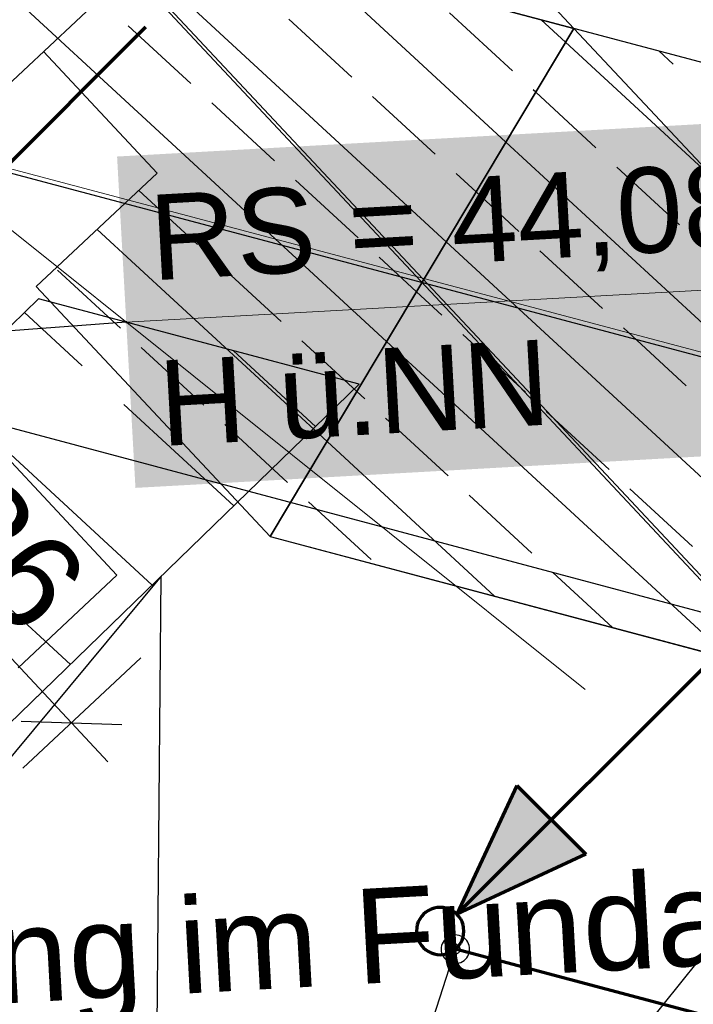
# Model space of a CAD drawing. Extents: x -779 to 790, y -208 to 633.
# Tile 40 of 232: x -158 to -144, y -51 to -30. Entities that reach past the tile are written whole.
import ezdxf
from ezdxf.lldxf.tags import DXFTag

# ---------------------------------------------------------------- set-up
doc = ezdxf.new("R2010")
doc.units = 0
doc.layers.get('0').update_dxf_attribs({"lineweight": 25})
for name, color, linetype, lineweight, true_color in [('01 Allgemein Bemaßung', 7, 'Continuous', 25, 0x848484), ('01AFU Allgemein Bemaßung-A07F5V4RWF', 7, 'Continuous', 25, 0x848484), ('02 Raster Gebäude-A07F5V4QWF', 7, 'Continuous', 25, 0x848484), ('10 Wege Bestand - 2D', 9, 'Continuous', 18, 0x808080), ('20 Bodenplatte-A07F5V4PWF', 7, 'Continuous', 25, 0x848484), ('20 Fundament-A07F5V4OWF', 7, 'Continuous', 25, 0x848484), ('60 Stützwände', 9, 'Continuous', 25, 0x808080), ('H_Vorlauf', 1, 'Continuous', 35, 0xff0000), ('S_Mass', 150, 'Continuous', 25, 0x007fff), ('S_Regenwasser_Grundleitung', 7, 'Continuous', 70, 0x0080ff), ('S_Schmutzwasser_Grundleitung', 7, 'Continuous', 70, 0x7f5f00)]:
    doc.layers.add(name, color=color, linetype=linetype, lineweight=lineweight, true_color=true_color)
doc.layers.add('02 Raster Gebäude-A07F5V53WF', color=7, linetype='Continuous', lineweight=13)
doc.styles.get("Standard").update_dxf_attribs({"font": 'arial.ttf'})
tags = doc.linetypes.add('Raster-A07F5V4TWF', pattern=[0.2, 0.1, -0.05, 0, -0.05]).pattern_tags.tags
tags[10:11] = [DXFTag(74, 4), DXFTag(75, 0), DXFTag(340, '0'), DXFTag(46, 1.0), DXFTag(50, 0.0), DXFTag(44, 0.0), DXFTag(45, 0.0)]
tags[8:9] = [DXFTag(74, 4), DXFTag(75, 0), DXFTag(340, '0'), DXFTag(46, 1.0), DXFTag(50, 0.0), DXFTag(44, 0.0), DXFTag(45, 0.0)]
tags[6:7] = [DXFTag(74, 4), DXFTag(75, 0), DXFTag(340, '0'), DXFTag(46, 1.0), DXFTag(50, 0.0), DXFTag(44, 0.0), DXFTag(45, 0.0)]
tags[4:5] = [DXFTag(74, 4), DXFTag(75, 0), DXFTag(340, '0'), DXFTag(46, 1.0), DXFTag(50, 0.0), DXFTag(44, 0.0), DXFTag(45, 0.0)]
tags = doc.linetypes.add('Raster-A07F5V57WF', pattern=[0.2, 0.1, -0.05, 0, -0.05]).pattern_tags.tags
tags[10:11] = [DXFTag(74, 4), DXFTag(75, 0), DXFTag(340, '0'), DXFTag(46, 1.0), DXFTag(50, 0.0), DXFTag(44, 0.0), DXFTag(45, 0.0)]
tags[8:9] = [DXFTag(74, 4), DXFTag(75, 0), DXFTag(340, '0'), DXFTag(46, 1.0), DXFTag(50, 0.0), DXFTag(44, 0.0), DXFTag(45, 0.0)]
tags[6:7] = [DXFTag(74, 4), DXFTag(75, 0), DXFTag(340, '0'), DXFTag(46, 1.0), DXFTag(50, 0.0), DXFTag(44, 0.0), DXFTag(45, 0.0)]
tags[4:5] = [DXFTag(74, 4), DXFTag(75, 0), DXFTag(340, '0'), DXFTag(46, 1.0), DXFTag(50, 0.0), DXFTag(44, 0.0), DXFTag(45, 0.0)]
tags = doc.linetypes.add('Wipeout_Contour-A07F5V4SWF', pattern=[1, 0, -1]).pattern_tags.tags
tags[6:7] = [DXFTag(74, 4), DXFTag(75, 0), DXFTag(340, '0'), DXFTag(46, 1.0), DXFTag(50, 0.0), DXFTag(44, 0.0), DXFTag(45, 0.0)]
tags[4:5] = [DXFTag(74, 4), DXFTag(75, 0), DXFTag(340, '0'), DXFTag(46, 1.0), DXFTag(50, 0.0), DXFTag(44, 0.0), DXFTag(45, 0.0)]

# ---------------------------------------------------------------- blocks, each defined once
blk = doc.blocks.new('Referenz-A07F5V4VWF', base_point=(-401.415, -176.34))
at = {"color": 0, "linetype": 'ByBlock', "lineweight": -2, "ltscale": 12.5}
for p, q in [((-146.682, -30.614), (-151.667, -25.293)), ((-154.993, -28.408), (-146.682, -30.614)), ((-146.682, -30.614), (-154.993, -28.408)), ((-146.682, -30.614), (-153.088, -41.331)), ((-153.088, -41.331), (-146.682, -30.614)), ((-131.2, -47.142), (-146.682, -30.614)), ((-16.164, -65.268), (-146.682, -30.614)), ((-146.682, -30.614), (-131.2, -47.142)), ((-157.871, -31.104), (-155.473, -33.665)), ((-157.871, -31.104), (-155.473, -33.665)), ((-155.473, -33.665), (-158.028, -36.058)), ((-155.473, -33.665), (-158.028, -36.058)), ((-158.028, -36.058), (-153.088, -41.331)), ((-158.028, -36.058), (-153.091, -41.328)), ((-153.091, -41.328), (-17.544, -77.463)), ((-153.088, -41.331), (-131.2, -47.142))]:
    blk.add_line(p, q, dxfattribs=at)
at = {"layer": '01AFU Allgemein Bemaßung-A07F5V4RWF', "color": 0, "linetype": 'Wipeout_Contour-A07F5V4SWF', "lineweight": -2, "ltscale": 1.625}
for p, q in [((-156.325, -42.144), (-159.05, -39.234)), ((-158.41, -44.098), (-156.325, -42.144))]:
    blk.add_line(p, q, dxfattribs=at)
at = {"layer": '01AFU Allgemein Bemaßung-A07F5V4RWF', "color": 0, "lineweight": -2}
for p, q in [((-162.222, -39.987), (-157.283, -45.259)), ((-158.309, -46.221), (-155.823, -43.892)), ((-158.343, -45.225), (-156.222, -45.294)), ((-157.283, -45.259), (-156.513, -46.081))]:
    blk.add_line(p, q, dxfattribs=at)
at = {"layer": '02 Raster Gebäude-A07F5V4QWF', "color": 0, "linetype": 'Raster-A07F5V4TWF', "lineweight": -2, "ltscale": 187.5}
for p, q in [((-156.046, -29.395), (-56.864, -135.28)), ((-160.157, -33.245), (3.691, -76.749))]:
    blk.add_line(p, q, dxfattribs=at)
at = {"layer": '20 Bodenplatte-A07F5V4PWF', "color": 0, "lineweight": -2}
for p, q in [((-157.871, -31.104), (-155.473, -33.665)), ((-155.473, -33.665), (-158.028, -36.058)), ((-158.028, -36.058), (-153.091, -41.328)), ((-153.091, -41.328), (-17.544, -77.463))]:
    blk.add_line(p, q, dxfattribs=at)
at = {"layer": '20 Fundament-A07F5V4OWF', "color": 0, "lineweight": -2}
for p, q in [((-146.682, -30.614), (-151.667, -25.293)), ((-150.632, -37.221), (-162.291, -26.47)), ((-149.374, -35.117), (-157.319, -27.79)), ((-148.115, -33.012), (-152.346, -29.11)), ((-147.978, -31.506), (-149.302, -30.285)), ((-151.37, -31.643), (-152.694, -30.423)), ((-146.857, -30.907), (-147.374, -30.431)), ((-154.762, -31.78), (-156.085, -30.56)), ((-16.164, -65.268), (-146.682, -30.614)), ((-143.561, -33.947), (-146.857, -30.907)), ((-155.473, -33.665), (-157.871, -31.104)), ((-144.587, -31.368), (-144.887, -31.091)), ((-147.486, -31.959), (-147.537, -31.912)), ((-146.214, -33.133), (-147.486, -31.959)), ((-152.997, -33.408), (-154.321, -32.187)), ((-149.606, -33.27), (-150.929, -32.05)), ((-133.435, -46.549), (-148.115, -33.012)), ((-144.449, -34.76), (-145.773, -33.54)), ((-158.028, -36.058), (-155.473, -33.665)), ((-151.233, -35.035), (-152.556, -33.814)), ((-148.744, -34.064), (-149.164, -33.677)), ((-154.625, -35.172), (-155.863, -34.03)), ((-147.841, -34.897), (-148.744, -34.064)), ((-151.89, -39.326), (-156.741, -34.853)), ((-138.408, -45.229), (-149.374, -35.117)), ((-146.076, -36.525), (-147.4, -35.304)), ((-150.003, -36.169), (-150.792, -35.442)), ((-156.252, -36.937), (-157.575, -35.716)), ((-152.86, -36.799), (-154.183, -35.579)), ((-158.028, -36.058), (-153.088, -41.331)), ((-149.468, -36.662), (-150.003, -36.169)), ((-144.312, -38.152), (-145.635, -36.931)), ((-147.704, -38.289), (-149.027, -37.069)), ((-154.487, -38.564), (-155.811, -37.344)), ((-151.261, -38.274), (-152.419, -37.206)), ((-143.38, -43.908), (-150.632, -37.221)), ((-151.095, -38.427), (-151.261, -38.274)), ((-149.331, -40.054), (-150.654, -38.833)), ((-145.939, -39.916), (-147.262, -38.696)), ((-152.723, -40.191), (-154.046, -38.971)), ((-148.353, -42.588), (-151.89, -39.326)), ((-147.566, -41.681), (-148.89, -40.46)), ((-144.174, -41.543), (-145.498, -40.323)), ((-150.958, -41.818), (-152.281, -40.598)), ((-153.088, -41.331), (-131.2, -47.142)), ((-145.866, -43.248), (-147.125, -42.088))]:
    blk.add_line(p, q, dxfattribs=at)
at = {"layer": '01 Allgemein Bemaßung', "color": 0, "linetype": 'ByBlock', "lineweight": -2, "ltscale": 0.21125, "insert": (-171.677, -49.888), "char_height": 2.00026, "attachment_point": 1, "rotation": 3.132}
blk.add_mtext('{\\fArial;Aussparrung im Fundament}', dxfattribs=at)
at = {"layer": '01AFU Allgemein Bemaßung-A07F5V4RWF', "color": 0, "linetype": 'ByBlock', "lineweight": -2, "ltscale": 1.625, "insert": (-158.943, -39.879), "char_height": 2.00026, "attachment_point": 1, "rotation": 313.1281}
blk.add_mtext('{\\fArial;36}', dxfattribs=at)
blk = doc.blocks.new('Referenz-A07F5V59WF', base_point=(-759.499, -206.186))
at = {"layer": '02 Raster Gebäude-A07F5V53WF', "color": 0, "linetype": 'Raster-A07F5V57WF', "ltscale": 117.000008}
for p, q in [((-339.575, 166.625), (-56.874, -135.171)), ((-285.681, 0.171), (159.608, -118.052))]:
    blk.add_line(p, q, dxfattribs=at)
at = {"layer": '10 Wege Bestand - 2D', "color": 0, "linetype": 'Continuous', "ltscale": 162.000017}
blk.add_line((-168.707, -26.754), (-146.44, -44.556), dxfattribs=at)
at = {"layer": '60 Stützwände', "color": 0, "linetype": 'Continuous', "lineweight": -2, "ltscale": 225.000015}
for p, q in [((-157.978, -36.32), (-165.154, -43.284)), ((-151.213, -38.116), (-157.978, -36.32)), ((-157.058, -37.73), (-158.274, -36.608)), ((-157.058, -37.73), (-158.274, -36.608)), ((-152.132, -39.008), (-153.861, -37.413)), ((-153.8, -40.626), (-151.213, -38.116)), ((-155.582, -42.355), (-159.999, -38.282)), ((-155.582, -42.355), (-159.999, -38.282)), ((-160.303, -38.576), (-17.628, -76.628)), ((-153.857, -40.681), (-156.175, -38.544)), ((-153.857, -40.681), (-156.175, -38.544)), ((-153.8, -40.626), (-160.976, -47.589)), ((-157.307, -44.029), (-159.429, -42.072)), ((-157.307, -44.029), (-159.429, -42.072)), ((-155.391, -42.17), (-251.529, -157.752)), ((-155.788, -87.142), (-155.391, -42.17)), ((-140.691, -46.083), (-155.59, -64.656))]:
    blk.add_line(p, q, dxfattribs=at)

msp = doc.modelspace()

# ---------------------------------------------------------------- linework, layer by layer
at = {"layer": 'H_Vorlauf'}
msp.add_line((-195.043, -65.924), (-151.254, -24.906), dxfattribs=at)
at = {"layer": 'S_Mass', "lineweight": 18}
msp.add_line((-156.127, -36.812), (-142.308, -36.044), dxfattribs=at)
at = {"layer": 'S_Mass'}
for p, q in [((-156.127, -36.812), (-163.083, -37.331)), ((-156.136, -36.807), (-156.137, -36.808)), ((-156.137, -36.808), (-156.137, -36.809)), ((-156.137, -36.809), (-156.137, -36.811)), ((-156.137, -36.811), (-156.137, -36.812)), ((-156.137, -36.812), (-156.137, -36.813)), ((-156.137, -36.813), (-156.137, -36.815)), ((-156.137, -36.815), (-156.136, -36.816)), ((-156.135, -36.806), (-156.136, -36.807)), ((-156.136, -36.816), (-156.135, -36.817)), ((-156.134, -36.804), (-156.135, -36.805)), ((-156.135, -36.805), (-156.135, -36.806)), ((-156.135, -36.817), (-156.135, -36.818)), ((-156.135, -36.818), (-156.134, -36.819)), ((-156.133, -36.803), (-156.134, -36.804)), ((-156.134, -36.819), (-156.133, -36.82)), ((-156.131, -36.803), (-156.133, -36.803)), ((-156.133, -36.82), (-156.132, -36.82)), ((-156.132, -36.82), (-156.13, -36.821)), ((-156.13, -36.802), (-156.131, -36.803)), ((-156.129, -36.802), (-156.13, -36.802)), ((-156.13, -36.821), (-156.129, -36.821)), ((-156.128, -36.802), (-156.129, -36.802)), ((-156.129, -36.821), (-156.128, -36.822)), ((-156.126, -36.802), (-156.128, -36.802)), ((-156.128, -36.822), (-156.127, -36.822)), ((-156.127, -36.822), (-156.125, -36.821)), ((-156.125, -36.802), (-156.126, -36.802)), ((-156.124, -36.802), (-156.125, -36.802)), ((-156.125, -36.821), (-156.124, -36.821)), ((-156.123, -36.803), (-156.124, -36.802)), ((-156.124, -36.821), (-156.123, -36.821)), ((-156.121, -36.803), (-156.123, -36.803)), ((-156.123, -36.821), (-156.122, -36.82)), ((-156.122, -36.82), (-156.121, -36.819)), ((-156.12, -36.804), (-156.121, -36.803)), ((-156.121, -36.819), (-156.12, -36.818)), ((-156.12, -36.805), (-156.12, -36.804)), ((-156.119, -36.806), (-156.12, -36.805)), ((-156.12, -36.818), (-156.119, -36.817)), ((-156.118, -36.807), (-156.119, -36.806)), ((-156.119, -36.817), (-156.118, -36.816)), ((-156.118, -36.808), (-156.118, -36.807)), ((-156.117, -36.81), (-156.118, -36.808)), ((-156.118, -36.815), (-156.117, -36.814)), ((-156.118, -36.816), (-156.118, -36.815)), ((-156.117, -36.811), (-156.117, -36.81)), ((-156.117, -36.812), (-156.117, -36.811)), ((-156.117, -36.814), (-156.117, -36.812)), ((-149.393, -49.824), (-149.419, -49.854)), ((-149.364, -49.798), (-149.393, -49.824)), ((-149.331, -49.777), (-149.364, -49.798)), ((-149.296, -49.759), (-149.331, -49.777)), ((-149.259, -49.747), (-149.296, -49.759)), ((-149.22, -49.739), (-149.259, -49.747)), ((-149.181, -49.736), (-149.22, -49.739)), ((-149.142, -49.739), (-149.181, -49.736)), ((-149.104, -49.747), (-149.142, -49.739)), ((-149.066, -49.759), (-149.104, -49.747)), ((-149.031, -49.777), (-149.066, -49.759)), ((-148.999, -49.798), (-149.031, -49.777)), ((-148.969, -49.824), (-148.999, -49.798)), ((-148.943, -49.854), (-148.969, -49.824)), ((-153.443, -63.34), (-149.181, -50.036)), ((-149.479, -49.997), (-149.481, -50.036)), ((-149.481, -50.036), (-149.479, -50.076)), ((-149.471, -49.959), (-149.479, -49.997)), ((-149.458, -49.922), (-149.471, -49.959)), ((-149.441, -49.886), (-149.458, -49.922)), ((-149.419, -49.854), (-149.441, -49.886)), ((-149.28, -50.023), (-149.281, -50.036)), ((-149.281, -50.036), (-149.28, -50.049)), ((-149.278, -50.011), (-149.28, -50.023)), ((-149.28, -50.049), (-149.278, -50.062)), ((-149.274, -49.998), (-149.278, -50.011)), ((-149.268, -49.986), (-149.274, -49.998)), ((-149.261, -49.976), (-149.268, -49.986)), ((-149.252, -49.966), (-149.261, -49.976)), ((-149.242, -49.957), (-149.252, -49.966)), ((-149.231, -49.95), (-149.242, -49.957)), ((-149.22, -49.944), (-149.231, -49.95)), ((-149.207, -49.94), (-149.22, -49.944)), ((-149.194, -49.937), (-149.207, -49.94)), ((-149.181, -49.936), (-149.194, -49.937)), ((-149.168, -49.937), (-149.181, -49.936)), ((-149.155, -49.94), (-149.168, -49.937)), ((-149.143, -49.944), (-149.155, -49.94)), ((-149.131, -49.95), (-149.143, -49.944)), ((-149.12, -49.957), (-149.131, -49.95)), ((-149.111, -49.966), (-149.12, -49.957)), ((-149.102, -49.976), (-149.111, -49.966)), ((-149.095, -49.986), (-149.102, -49.976)), ((-149.089, -49.998), (-149.095, -49.986)), ((-149.085, -50.011), (-149.089, -49.998)), ((-149.082, -50.023), (-149.085, -50.011)), ((-149.085, -50.062), (-149.082, -50.049)), ((-149.081, -50.036), (-149.082, -50.023)), ((-149.082, -50.049), (-149.081, -50.036)), ((-148.921, -49.886), (-148.943, -49.854)), ((-148.904, -49.922), (-148.921, -49.886)), ((-148.891, -49.959), (-148.904, -49.922)), ((-148.884, -49.997), (-148.891, -49.959)), ((-148.881, -50.036), (-148.884, -49.997)), ((-148.884, -50.076), (-148.881, -50.036)), ((-149.479, -50.076), (-149.471, -50.114)), ((-149.471, -50.114), (-149.458, -50.151)), ((-149.458, -50.151), (-149.441, -50.186)), ((-149.441, -50.186), (-149.419, -50.219)), ((-149.419, -50.219), (-149.393, -50.249)), ((-149.393, -50.249), (-149.364, -50.274)), ((-149.278, -50.062), (-149.274, -50.075)), ((-149.274, -50.075), (-149.268, -50.086)), ((-149.268, -50.086), (-149.261, -50.097)), ((-149.261, -50.097), (-149.252, -50.107)), ((-149.252, -50.107), (-149.242, -50.116)), ((-149.242, -50.116), (-149.231, -50.123)), ((-149.231, -50.123), (-149.22, -50.129)), ((-149.22, -50.129), (-149.207, -50.133)), ((-149.207, -50.133), (-149.194, -50.136)), ((-149.194, -50.136), (-149.181, -50.136)), ((-149.181, -50.136), (-149.168, -50.136)), ((-149.168, -50.136), (-149.155, -50.133)), ((-149.155, -50.133), (-149.143, -50.129)), ((-149.143, -50.129), (-149.131, -50.123)), ((-149.131, -50.123), (-149.12, -50.116)), ((-149.12, -50.116), (-149.111, -50.107)), ((-149.111, -50.107), (-149.102, -50.097)), ((-149.102, -50.097), (-149.095, -50.086)), ((-149.095, -50.086), (-149.089, -50.075)), ((-149.089, -50.075), (-149.085, -50.062)), ((-148.999, -50.274), (-148.969, -50.249)), ((-148.969, -50.249), (-148.943, -50.219)), ((-148.943, -50.219), (-148.921, -50.186)), ((-148.921, -50.186), (-148.904, -50.151)), ((-148.904, -50.151), (-148.891, -50.114)), ((-148.891, -50.114), (-148.884, -50.076)), ((-149.364, -50.274), (-149.331, -50.296)), ((-149.331, -50.296), (-149.296, -50.314)), ((-149.296, -50.314), (-149.259, -50.326)), ((-149.259, -50.326), (-149.22, -50.334)), ((-149.22, -50.334), (-149.181, -50.336)), ((-149.181, -50.336), (-149.142, -50.334)), ((-149.142, -50.334), (-149.104, -50.326)), ((-149.104, -50.326), (-149.066, -50.314)), ((-149.066, -50.314), (-149.031, -50.296)), ((-149.031, -50.296), (-148.999, -50.274))]:
    msp.add_line(p, q, dxfattribs=at)
at = {"layer": 'S_Mass', "color": 7, "true_color": 0xffffff}
for points in [[(-142.459, -33.317), (-156.321, -33.317), (-142.502, -32.549)], [(-155.976, -39.538), (-142.459, -33.317), (-156.321, -33.317)], [(-142.114, -39.538), (-155.976, -39.538), (-142.459, -33.317)], [(-155.933, -40.306), (-142.114, -39.538), (-155.976, -39.538)]]:
    msp.add_solid(points, dxfattribs=at)
at = {"layer": 'S_Regenwasser_Grundleitung'}
msp.add_line((-162.428, -37.295), (-155.711, -30.579), dxfattribs=at)
at = {"layer": 'S_Schmutzwasser_Grundleitung'}
for p, q in [((-149.149, -49.3), (-142.432, -42.583)), ((-147.881, -46.581), (-149.149, -49.3)), ((-147.881, -46.581), (-146.43, -48.032)), ((-146.43, -48.032), (-149.149, -49.3)), ((-149.694, -49.191), (-149.752, -49.22)), ((-149.632, -49.17), (-149.694, -49.191)), ((-149.568, -49.157), (-149.632, -49.17)), ((-149.502, -49.153), (-149.568, -49.157)), ((-149.437, -49.157), (-149.502, -49.153)), ((-149.373, -49.17), (-149.437, -49.157)), ((-149.311, -49.191), (-149.373, -49.17)), ((-149.252, -49.22), (-149.311, -49.191)), ((-149.935, -49.403), (-149.964, -49.462)), ((-149.899, -49.349), (-149.935, -49.403)), ((-149.856, -49.3), (-149.899, -49.349)), ((-149.807, -49.256), (-149.856, -49.3)), ((-149.752, -49.22), (-149.807, -49.256)), ((-149.198, -49.256), (-149.252, -49.22)), ((-149.149, -49.3), (-149.198, -49.256)), ((-149.106, -49.349), (-149.149, -49.3)), ((-149.069, -49.403), (-149.106, -49.349)), ((-149.04, -49.462), (-149.069, -49.403)), ((-149.998, -49.588), (-150.002, -49.653)), ((-149.985, -49.524), (-149.998, -49.588)), ((-149.964, -49.462), (-149.985, -49.524)), ((-149.019, -49.524), (-149.04, -49.462)), ((-149.007, -49.588), (-149.019, -49.524)), ((-149.002, -49.653), (-149.007, -49.588)), ((-150.002, -49.653), (-149.998, -49.718)), ((-149.998, -49.718), (-149.985, -49.782)), ((-149.985, -49.782), (-149.964, -49.844)), ((-149.04, -49.844), (-149.019, -49.782)), ((-149.019, -49.782), (-149.007, -49.718)), ((-149.007, -49.718), (-149.002, -49.653)), ((-149.964, -49.844), (-149.935, -49.903)), ((-149.935, -49.903), (-149.899, -49.957)), ((-149.899, -49.957), (-149.856, -50.007)), ((-149.856, -50.007), (-149.807, -50.05)), ((-149.807, -50.05), (-149.752, -50.086)), ((-149.252, -50.086), (-149.198, -50.05)), ((-149.198, -50.05), (-149.149, -50.007)), ((-103.234, -62.235), (-149.181, -50.036)), ((-149.149, -50.007), (-149.106, -49.957)), ((-149.106, -49.957), (-149.069, -49.903)), ((-149.069, -49.903), (-149.04, -49.844)), ((-149.752, -50.086), (-149.694, -50.115)), ((-149.694, -50.115), (-149.632, -50.136)), ((-149.632, -50.136), (-149.568, -50.149)), ((-149.568, -50.149), (-149.502, -50.153)), ((-149.502, -50.153), (-149.437, -50.149)), ((-149.437, -50.149), (-149.373, -50.136)), ((-149.373, -50.136), (-149.311, -50.115)), ((-149.311, -50.115), (-149.252, -50.086))]:
    msp.add_line(p, q, dxfattribs=at)
for points in [[(-146.43, -48.032), (-148.558, -48.032), (-147.881, -46.581)], [(-149.149, -49.3), (-146.43, -48.032), (-148.558, -48.032)]]:
    msp.add_solid(points, dxfattribs=at)

# ---------------------------------------------------------------- block references
at = {"color": 8, "lineweight": 25, "ltscale": 1250, "true_color": 0x808080}
msp.add_blockref('Referenz-A07F5V59WF', (-759.499, -206.186), dxfattribs=at)
at = {"color": 8, "lineweight": 25, "ltscale": 12.5, "true_color": 0x808080}
msp.add_blockref('Referenz-A07F5V4VWF', (-401.415, -176.34), dxfattribs=at)

# ---------------------------------------------------------------- texts
at = {"layer": 'S_Mass', "char_height": 1.8, "attachment_point": 1, "rotation": 3.18}
for s, insert in [('{\\fArial;RS = 44,08}', (-155.675, -34.132)), ('{\\fArial;H ü.NN}', (-155.481, -37.627))]:
    msp.add_mtext(s, dxfattribs=dict(at, insert=insert))

doc.saveas('drawing.dxf')
